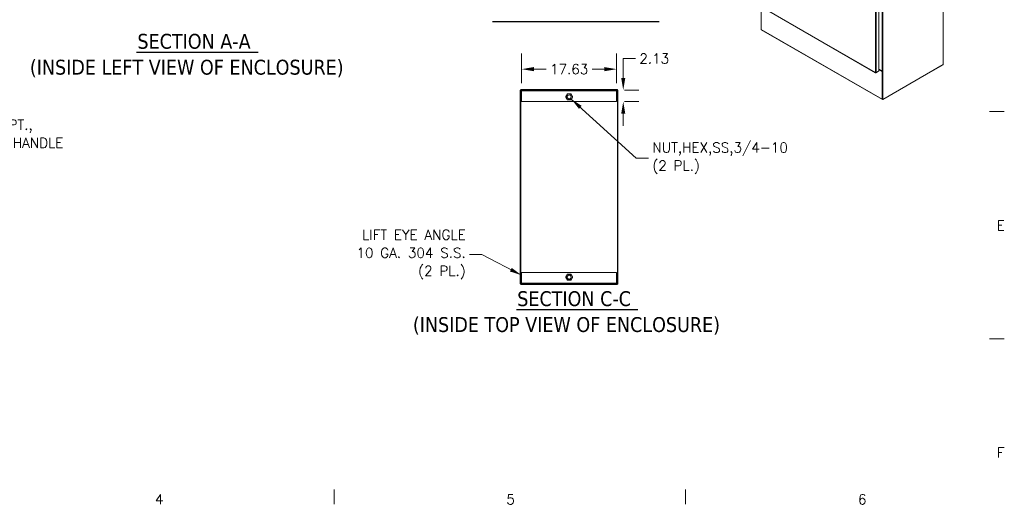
# Model space of a CAD drawing. Header units: inches. Extents: x 3 to 388, y 9 to 244.
# Tile 33 of 53: x 202 to 385, y 11 to 101. Entities that reach past the tile are written whole.
import ezdxf

# ---------------------------------------------------------------- set-up
doc = ezdxf.new("R2010")
doc.units = ezdxf.units.IN
doc.header["$LTSCALE"] = 23
doc.header["$MEASUREMENT"] = 0
doc.layers.get('0').update_dxf_attribs({"lineweight": 0})
for name, color, linetype, lineweight in [('Border (ANSI)', 7, 'Continuous', 5), ('Dimension (ANSI)', 7, 'Continuous', 5), ('Hatch (ANSI)', 7, 'Continuous', 5), ('Symbol (ANSI)', 7, 'Continuous', 5), ('Visible (ANSI)', 7, 'Continuous', 5), ('Visible Narrow (ANSI)', 7, 'Continuous', 5)]:
    doc.layers.add(name, color=color, linetype=linetype, lineweight=lineweight)
doc.styles.add('Note Text (ANSI)', font='RomanS.shx')
doc.styles.add('ROMANS', font='romans.shx')
doc.styles.add('Text Style168', font='tahoma.ttf')
doc.styles.add('Text Style29', font='tahoma.ttf')
doc.dimstyles.new('Default (ANSI)', dxfattribs={"dimscale": 23, "dimtxt": 0.08, "dimasz": 0.098425, "dimexe": 0.125, "dimexo": 0.0625, "dimgap": 0.031496, "dimtad": 0, "dimtih": 1, "dimtoh": 1, "dimrnd": 1e-08, "dimzin": 0, "dimdsep": 46, "dimtxsty": 'ROMANS', "dimcen": 0.09, "dimdle": 0.393701, "dimclrd": 256, "dimclre": 256, "dimclrt": 256, "dimadec": 0, "dimazin": 0, "dimtfac": 1.25, "dimtofl": 0, "dimtmove": 0, "dimatfit": 3, "dimfxl": 0, "dimtolj": 1, "dimtzin": 0, "dimlwd": -1, "dimlwe": -1, "dimarcsym": 0})
doc.dimstyles.new('Default (ANSI)$7', dxfattribs={"dimscale": 23, "dimtxt": 0.08, "dimasz": 0.098425, "dimexe": 0.125, "dimexo": 0.0625, "dimgap": 0.031496, "dimtad": 0, "dimtih": 1, "dimtoh": 1, "dimrnd": 1e-08, "dimzin": 0, "dimdsep": 46, "dimtxsty": 'ROMANS', "dimcen": 0.09, "dimdle": 0.393701, "dimclrd": 256, "dimclre": 256, "dimclrt": 256, "dimadec": 0, "dimazin": 0, "dimtfac": 1.25, "dimtofl": 0, "dimtmove": 0, "dimatfit": 3, "dimfxl": 0, "dimtolj": 1, "dimtzin": 0, "dimlwd": -1, "dimlwe": -1, "dimarcsym": 0})

# ---------------------------------------------------------------- blocks, each defined once
blk = doc.blocks.new('Borders Default Border')
at = {"layer": 'Border (ANSI)'}
for p, q in [((16.62, 3.6667), (16.74, 3.6667)), ((16.62, 1.8333), (16.74, 1.8333)), ((11.3333, 0.62), (11.3333, 0.5)), ((14.1667, 0.62), (14.1667, 0.5))]:
    blk.add_line(p, q, dxfattribs=at)
at = {"layer": 'Border (ANSI)', "char_height": 0.08, "attachment_point": 7, "style": 'Note Text (ANSI)'}
for s, insert in [('E', (16.6783, 2.7092)), ('F', (16.6802, 0.8767)), ('4', (9.8883, 0.5)), ('5', (12.7226, 0.4992)), ('6', (15.5597, 0.4992))]:
    blk.add_mtext(s, dxfattribs=dict(at, insert=insert))
blk = doc.blocks.new('*D24')
at = {"layer": 'Defpoints', "color": 0}
for p in [(313.08, 88.32), (313.08, 86.19), (314.31, 86.19)]:
    blk.add_point(p, dxfattribs=at)
at = {"layer": 'Dimension (ANSI)'}
for p, q in [((314.31, 90.58), (314.31, 94.17)), ((314.31, 94.17), (316.57, 94.17)), ((314.52, 88.32), (317.18, 88.32)), ((314.52, 86.19), (317.18, 86.19)), ((314.31, 83.93), (314.31, 81.67))]:
    blk.add_line(p, q, dxfattribs=at)
for points in [[(313.93, 90.58), (314.69, 90.58), (314.31, 88.32)], [(313.93, 83.93), (314.69, 83.93), (314.31, 86.19)]]:
    blk.add_solid(points, dxfattribs=at)
at = {"layer": 'Dimension (ANSI)', "insert": (317.3, 95.09), "char_height": 1.84, "attachment_point": 1, "style": 'ROMANS'}
blk.add_mtext('\\A1;2.13', dxfattribs=at)
blk = doc.blocks.new('*D25')
at = {"layer": 'Defpoints', "color": 0}
for p in [(295.46, 92.21), (295.46, 88.19), (313.08, 88.19)]:
    blk.add_point(p, dxfattribs=at)
at = {"layer": 'Dimension (ANSI)'}
for p, q in [((295.46, 89.63), (295.46, 95.09)), ((313.08, 89.63), (313.08, 95.09)), ((297.72, 92.21), (300, 92.21)), ((310.82, 92.21), (308.54, 92.21))]:
    blk.add_line(p, q, dxfattribs=at)
for points in [[(297.72, 92.59), (297.72, 91.83), (295.46, 92.21)], [(310.82, 92.59), (310.82, 91.83), (313.08, 92.21)]]:
    blk.add_solid(points, dxfattribs=at)
at = {"layer": 'Dimension (ANSI)', "insert": (300.72, 93.13), "char_height": 1.84, "attachment_point": 1, "style": 'ROMANS'}
blk.add_mtext('\\A1;17.63', dxfattribs=at)

msp = doc.modelspace()

# ---------------------------------------------------------------- hatches: boundary and pattern name
at = {"layer": 'Hatch (ANSI)'}
h = msp.add_hatch(dxfattribs=at)
h.set_pattern_fill('ANSI31', color=256, scale=23, angle=15, style=0)
h.paths.add_polyline_path([(295.3014, 88.3188), (295.2077, 88.3188), (295.2077, 52.3812), (295.3014, 52.3812)])
h = msp.add_hatch(dxfattribs=at)
h.set_pattern_fill('ANSI31', color=256, scale=23, angle=90, style=0)
h.paths.add_polyline_path([(295.3014, 88.3188), (313.239, 88.3188), (313.239, 88.4125), (295.3014, 88.4125)])
h = msp.add_hatch(dxfattribs=at)
h.set_pattern_fill('ANSI31', color=256, scale=23, style=0)
edge = h.paths.add_edge_path()
edge.add_line((313.2077, 52.3812), (295.3014, 52.3812))
edge.add_line((295.3014, 52.3812), (295.3014, 52.2875))
edge.add_line((295.3014, 52.2875), (313.2077, 52.2875))
edge.add_ellipse((313.2077, 52.4124), major_axis=(0, -0.125), ratio=1, start_angle=0, end_angle=90)
edge.add_line((313.3327, 52.4124), (313.3327, 88.3188))
edge.add_line((313.3327, 88.3188), (313.239, 88.3188))
edge.add_line((313.239, 88.3188), (313.239, 52.4124))
edge.add_ellipse((313.2077, 52.4124), major_axis=(0.0312, 0), ratio=1, start_angle=270, end_angle=360, ccw=False)

# ---------------------------------------------------------------- linework, layer by layer
at = {"layer": 'Symbol (ANSI)', "lineweight": 30}
for p, q in [((290.036, 101.0624), (320.9574, 101.0624)), ((224.0194, 95.3809), (246.5467, 95.3809)), ((294.4969, 47.6474), (316.9929, 47.6474))]:
    msp.add_line(p, q, dxfattribs=at)
at = {"layer": 'Visible (ANSI)'}
for p, q in [((373.7038, 93.0548), (373.7038, 145.0811)), ((361.736, 136.9929), (361.736, 91.8531)), ((339.7422, 103.8652), (361.1399, 91.5431)), ((339.8867, 99.5612), (339.8867, 103.782)), ((362.3893, 86.5652), (339.9097, 99.5104)), ((361.2013, 91.5449), (361.6705, 91.8151)), ((361.2013, 91.5709), (361.2013, 91.5449)), ((361.736, 91.8531), (361.2668, 91.5829)), ((361.6705, 91.8153), (361.6705, 91.8151)), ((362.3467, 91.8706), (361.736, 92.2223)), ((361.736, 92.1995), (362.4249, 91.8028)), ((362.3663, 91.769), (361.736, 92.1319)), ((362.4249, 91.8028), (362.3663, 91.769)), ((362.3663, 91.769), (362.3663, 86.616)), ((362.4249, 91.852), (362.4249, 86.6272)), ((362.4249, 91.8028), (362.4249, 86.6498)), ((373.6452, 93.0207), (362.4444, 86.5707)), ((362.4835, 91.8592), (362.4808, 91.8607)), ((362.4835, 86.5934), (373.7038, 93.0548)), ((362.5032, 91.8706), (362.4835, 91.8592)), ((362.4835, 91.8592), (362.4835, 86.5934)), ((362.503, 91.8706), (362.5032, 91.8707)), ((362.503, 91.8706), (362.5032, 91.8706)), ((362.5032, 91.8707), (362.5032, 91.8706)), ((373.6452, 93.0207), (373.6452, 93.021)), ((295.3014, 88.3188), (295.2077, 88.3188)), ((295.2077, 88.3188), (295.2077, 52.3812)), ((313.239, 88.4125), (295.3014, 88.4125)), ((295.3014, 88.4125), (295.3014, 88.3188)), ((295.3014, 52.3812), (295.3014, 88.3188)), ((295.3014, 88.3188), (313.239, 88.3188)), ((295.4577, 88.3188), (295.4577, 88.1938)), ((313.0827, 88.1938), (295.4577, 88.1938)), ((295.4577, 88.1782), (295.4577, 88.1938)), ((295.4577, 86.1938), (295.4577, 88.1782)), ((313.0827, 88.1938), (313.0827, 88.3188)), ((313.0827, 88.1782), (313.0827, 88.1938)), ((313.0827, 88.1782), (313.0827, 86.1938)), ((313.239, 88.3188), (313.239, 88.4125)), ((313.3327, 88.3188), (313.239, 88.3188)), ((313.239, 88.3188), (313.239, 52.4124)), ((313.3327, 52.4124), (313.3327, 88.3188)), ((313.0827, 86.1938), (295.4577, 86.1938)), ((362.4835, 86.5934), (362.4249, 86.6272)), ((295.4577, 52.5218), (295.4577, 54.5062)), ((295.4577, 54.5062), (313.0827, 54.5062)), ((313.0827, 54.5062), (313.0827, 52.5218)), ((295.2077, 52.3812), (295.3014, 52.3812)), ((313.2077, 52.3812), (295.3014, 52.3812)), ((295.3014, 52.3812), (295.3014, 52.2875)), ((295.3014, 52.2875), (313.2077, 52.2875)), ((295.4577, 52.5218), (295.4577, 52.5062)), ((295.4577, 52.5062), (313.0827, 52.5062)), ((295.4577, 52.5062), (295.4577, 52.3812)), ((313.0827, 52.5218), (313.0827, 52.5062)), ((313.0827, 52.3812), (313.0827, 52.5062))]:
    msp.add_line(p, q, dxfattribs=at)
for centre, radius in [((304.2702, 87.0688), 0.3751), ((304.2702, 87.0688), 0.375), ((304.2702, 87.0688), 0.3486), ((304.2702, 53.6312), 0.3751), ((304.2702, 53.6312), 0.375), ((304.2702, 53.6312), 0.3486)]:
    msp.add_circle(centre, radius, dxfattribs=at)
for centre, radius, start, end in [((304.2702, 87.0688), 0.5625, 150, 210), ((304.2702, 87.0688), 0.5625, 90, 150), ((304.2702, 87.0688), 0.5625, 210, 270), ((304.2702, 87.0688), 0.5625, 30, 90), ((304.2702, 87.0688), 0.5625, 270, 330), ((304.2702, 87.0688), 0.5625, 330, 30), ((304.2702, 53.6312), 0.5625, 150, 210), ((304.2702, 53.6312), 0.5625, 90, 150), ((304.2702, 53.6312), 0.5625, 210, 270), ((304.2702, 53.6312), 0.5625, 30, 90), ((304.2702, 53.6312), 0.5625, 270, 330), ((304.2702, 53.6312), 0.5625, 330, 30), ((313.2077, 52.4124), 0.125, 270, 0), ((313.2077, 52.4124), 0.0312, 270, 0)]:
    msp.add_arc(centre, radius, start, end, dxfattribs=at)
for centre, major_axis, ratio, start_param, end_param in [((339.9648, 99.6062), (-0.0552, -0.0958), 0.57809312, 5.49585344, 6.28318531), ((362.4249, 91.9156), (-0.1105, 0), 0.5758617, 0.78539816, 2.35619449), ((362.4444, 86.661), (-0.0552, -0.0958), 0.57809312, 5.49585344, 7.06664976)]:
    msp.add_ellipse(centre, major_axis=major_axis, ratio=ratio, start_param=start_param, end_param=end_param, dxfattribs=at)
for points in [[(361.1105, 91.5975), (361.1133, 91.5643), (361.1317, 91.5406), (361.1582, 91.5369), (361.1713, 91.535), (361.1863, 91.5379), (361.2013, 91.5449)], [(361.2668, 91.5829), (361.2395, 91.5704), (361.1972, 91.5672), (361.1599, 91.5762), (361.1413, 91.5807), (361.1241, 91.5881), (361.1105, 91.5975)]]:
    msp.add_open_spline(points, degree=3, knots=[0, 0, 0, 0, 1.04908001, 1.04908001, 1.04908001, 1.57079633, 1.57079633, 1.57079633, 1.57079633], dxfattribs=at)
for points in [[(303.6207, 87.0688), (303.7077, 87.2195), (303.7831, 87.35)], [(303.7831, 86.7875), (303.7077, 86.9181), (303.6207, 87.0688)], [(303.7831, 87.35), (303.8584, 87.4806), (303.9454, 87.6313)], [(303.9454, 86.5063), (303.8584, 86.657), (303.7831, 86.7875)], [(303.9454, 87.6313), (304.1195, 87.6313), (304.2702, 87.6313)], [(304.2702, 86.5063), (304.1195, 86.5063), (303.9454, 86.5063)], [(304.2702, 87.6313), (304.4209, 87.6313), (304.595, 87.6313)], [(304.595, 86.5063), (304.4209, 86.5063), (304.2702, 86.5063)], [(304.595, 87.6313), (304.682, 87.4806), (304.7573, 87.35)], [(304.7573, 86.7875), (304.682, 86.657), (304.595, 86.5063)], [(304.7573, 87.35), (304.8327, 87.2195), (304.9197, 87.0688)], [(304.9197, 87.0688), (304.8327, 86.9181), (304.7573, 86.7875)], [(303.6207, 53.6312), (303.7077, 53.7819), (303.7831, 53.9124)], [(303.7831, 53.3499), (303.7077, 53.4805), (303.6207, 53.6312)], [(303.7831, 53.9124), (303.8584, 54.043), (303.9454, 54.1937)], [(303.9454, 53.0687), (303.8584, 53.2194), (303.7831, 53.3499)], [(303.9454, 54.1937), (304.1195, 54.1937), (304.2702, 54.1937)], [(304.2702, 53.0687), (304.1195, 53.0687), (303.9454, 53.0687)], [(304.2702, 54.1937), (304.4209, 54.1937), (304.595, 54.1937)], [(304.595, 53.0687), (304.4209, 53.0687), (304.2702, 53.0687)], [(304.595, 54.1937), (304.682, 54.043), (304.7573, 53.9124)], [(304.7573, 53.3499), (304.682, 53.2194), (304.595, 53.0687)], [(304.7573, 53.9124), (304.8327, 53.7819), (304.9197, 53.6312)], [(304.9197, 53.6312), (304.8327, 53.4805), (304.7573, 53.3499)]]:
    msp.add_rational_spline(points, [1, 1.0379548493, 1], degree=2, dxfattribs=at)
at = {"layer": 'Visible Narrow (ANSI)'}
for p, q in [((361.1105, 91.5975), (361.1105, 136.7081)), ((361.2668, 136.7227), (361.2668, 91.5829)), ((362.3467, 91.8706), (362.3467, 136.2579)), ((362.503, 136.2579), (362.503, 91.8706)), ((339.7256, 103.9123), (361.1105, 91.5975)), ((339.8867, 99.5612), (362.3663, 86.616)), ((362.3663, 86.616), (362.4249, 86.6498)), ((362.4444, 86.6159), (362.4444, 86.5707))]:
    msp.add_line(p, q, dxfattribs=at)

# ---------------------------------------------------------------- block references
at = {"xscale": 23, "yscale": 23, "zscale": 23}
msp.add_blockref('Borders Default Border', (0, 0), dxfattribs=at)

# ---------------------------------------------------------------- texts
at = {"layer": 'Symbol (ANSI)', "char_height": 2.76, "attachment_point": 7}
for s, insert, style in [('SECTION A-A', (224.1607, 95.9437), 'Text Style168'), ('(INSIDE LEFT VIEW OF ENCLOSURE)', (204.2059, 90.6949), 'Text Style29'), ('SECTION C-C', (294.6382, 48.2102), 'Text Style168'), ('(INSIDE TOP VIEW OF ENCLOSURE)', (275.2761, 42.9614), 'Text Style29')]:
    msp.add_mtext(s, dxfattribs=dict(at, insert=insert, style=style))
at = {"layer": 'Symbol (ANSI)', "char_height": 1.84, "line_spacing_factor": 1.093904, "style": 'ROMANS'}
for s, insert, width, attachment_point in [('{\\fRomanS|b0|i0;\\H1.8400;316 S.S., 3 PT.,\\PPADLOCKING HANDLE}', (184.6305, 80.2178), 30.096934, 4), ('{\\fRomanS|b0|i0;\\H1.8400;NUT,HEX,SS,3/4-10\\P\\fromans|b0|i0;\\H1.8400;(2 PL.)}', (319.7102, 75.6901), 28.690478, 4), ('{\\fRomanS|b0|i0;\\H1.8400;LIFT EYE ANGLE\\P10 GA. 304 S.S.\\P(2 PL.)}', (285.0786, 57.8338), 24.404985, 6)]:
    msp.add_mtext(s, dxfattribs=dict(at, insert=insert, width=width, attachment_point=attachment_point))

# ---------------------------------------------------------------- dimensions: what is measured, and where the dimension line sits
at = {"layer": 'Dimension (ANSI)'}
for base, p1, p2, angle, override, picture, middle in [((295.4576970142, 92.2104756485), (313.0826970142, 88.1937754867), (295.4576970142, 88.1937754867), 180, {"dimtih": 0, "dimtoh": 0, "dimdec": 2, "dimtp": 0, "dimtm": 0, "dimtdec": 2, "dimatfit": 1}, '*D25', (304.2701970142, 92.2104756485)), ((314.3094731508, 86.1937754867), (313.0826970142, 88.3187754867), (313.0826970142, 86.1937754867), 90, {"dimdec": 2, "dimtp": 0, "dimtm": 0, "dimtdec": 2, "dimatfit": 1}, '*D24', (320.1014715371, 94.1688504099))]:
    dim = msp.add_linear_dim(base=base, p1=p1, p2=p2, angle=angle, dimstyle='Default (ANSI)', override=override, dxfattribs=at)
    dim.commit()
    dim.dimension.update_dxf_attribs({"geometry": picture, "text_midpoint": middle, "dimtype": 160})

# ---------------------------------------------------------------- leaders
at = {"layer": 'Symbol (ANSI)', "annotation_type": 0, "has_hookline": 1}
for points, hookline_direction, text_width in [([(304.6761, 86.6469), (316.722, 75.6901), (318.9858, 75.6901)], 0, 27.7958), ([(177.6379, 75.0487), (181.6424, 80.2178), (183.9061, 80.2178)], 0, 29.2514), ([(295.4577, 53.9763), (288.0668, 57.8338), (285.803, 57.8338)], 1, 23.2938)]:
    msp.add_leader(points, dimstyle='Default (ANSI)$7', override={"dimtad": 0}, dxfattribs=dict(at, hookline_direction=hookline_direction, text_width=text_width))

doc.saveas('drawing.dxf')
